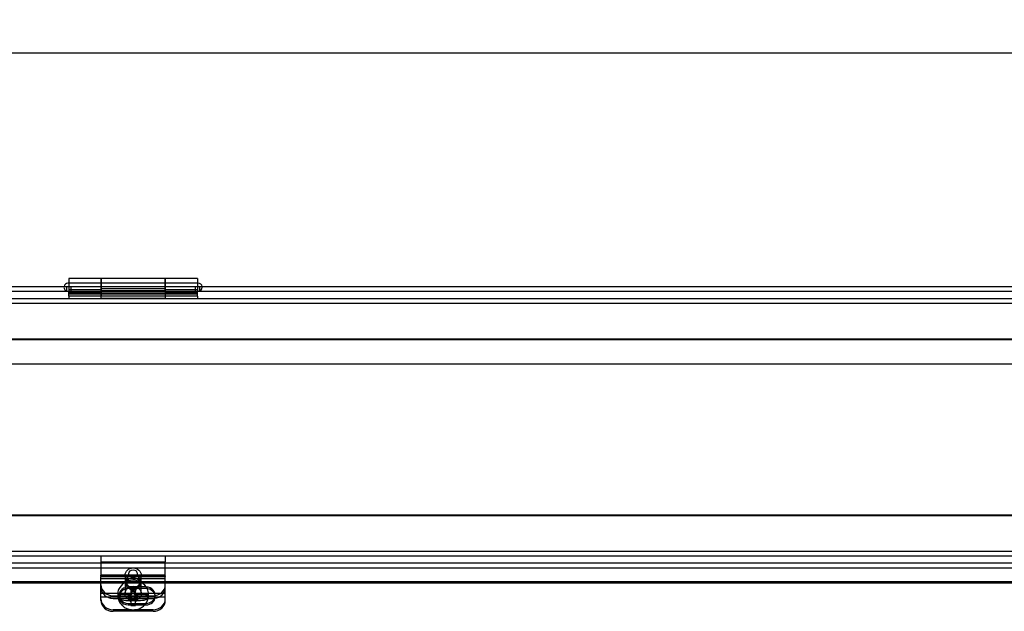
# Model space of a CAD drawing. Header units: inches. Extents: x 1 to 240, y -1 to 159.
# Tile 10 of 16: x 127 to 142, y 135 to 145. Entities that reach past the tile are written whole.
import ezdxf
from ezdxf.enums import TextEntityAlignment as Align
from ezdxf.lldxf.tags import DXFTag

# ---------------------------------------------------------------- set-up
doc = ezdxf.new("R2010")
doc.units = ezdxf.units.IN
doc.header["$MEASUREMENT"] = 0
for name, color, linetype in [('COM40176', 7, 'Continuous'), ('COM52631', 7, 'Continuous'), ('COM70693-6', 7, 'Continuous'), ('COM70694-6', 7, 'Continuous'), ('Default', 7, 'Continuous'), ('GSK11095', 7, 'Continuous'), ('HNG86641-1', 7, 'Continuous'), ('HNG86641-2', 7, 'Continuous'), ('HNG86641-3', 7, 'Continuous'), ('SCS19420', 7, 'Continuous')]:
    doc.layers.add(name, color=color, linetype=linetype)
doc.styles.add('SEACAD_Times_New_Roman', font='times.ttf')
tags = doc.linetypes.add('HIDDEN2', pattern=[0.1875, 0.125, -0.0625]).pattern_tags.tags
tags[6:7] = [DXFTag(74, 4), DXFTag(75, 0), DXFTag(340, '0'), DXFTag(46, 0.0), DXFTag(50, 0.0), DXFTag(44, 0.0), DXFTag(45, 0.0)]
tags[4:5] = [DXFTag(74, 4), DXFTag(75, 0), DXFTag(340, '0'), DXFTag(46, 0.0), DXFTag(50, 0.0), DXFTag(44, 0.0), DXFTag(45, 0.0)]
doc.dimstyles.new('HAMMOND_(STH_-_240x160)', dxfattribs={"dimtxt": 1, "dimasz": 1.25, "dimexe": 0.5, "dimexo": 0.5, "dimgap": 0.25, "dimtad": 0, "dimtih": 1, "dimtoh": 1, "dimzin": 0, "dimdsep": 46, "dimtxsty": 'SEACAD_Times_New_Roman', "dimblk1": '_SE_FILLED', "dimblk2": '_SE_FILLED', "dimsah": 1, "dimcen": 0.5, "dimadec": 0, "dimazin": 0, "dimtfac": 0.8, "dimtofl": 0, "dimtmove": 0, "dimatfit": 3, "dimfxl": 1, "dimtolj": 1, "dimtzin": 0, "dimarcsym": 0})

# ---------------------------------------------------------------- blocks, each defined once
blk = doc.blocks.new('SE2')
at = {"layer": 'COM40176', "color": 7, "linetype": 'HIDDEN2'}
for p, q in [((127.909, 135.921), (127.909, 135.929)), ((128.909, 135.929), (127.909, 135.929)), ((127.909, 135.921), (127.909, 135.909)), ((128.909, 135.904), (127.909, 135.904)), ((128.909, 135.872), (127.909, 135.872)), ((128.909, 135.921), (128.909, 135.929)), ((128.909, 135.921), (128.909, 135.909)), ((127.909, 135.648), (128.909, 135.648)), ((128.612, 135.745), (128.331, 135.745)), ((128.612, 135.721), (128.331, 135.721)), ((128.191, 135.617), (128.191, 135.593)), ((128.331, 135.49), (128.607, 135.49)), ((128.753, 135.593), (128.753, 135.617)), ((128.385, 135.391), (128.097, 135.391)), ((128.331, 135.466), (128.588, 135.466)), ((128.721, 135.391), (128.432, 135.391))]:
    blk.add_line(p, q, dxfattribs=at)
at = {"layer": 'COM40176', "color": 7, "linetype": 'Continuous'}
for p, q in [((127.909, 135.684), (127.909, 135.909)), ((128.909, 135.909), (127.909, 135.909)), ((128.909, 135.684), (128.909, 135.909)), ((127.909, 135.591), (127.909, 135.684)), ((128.909, 135.591), (128.909, 135.684)), ((127.909, 135.537), (127.909, 135.591)), ((127.909, 135.591), (128.909, 135.591)), ((128.607, 135.49), (128.612, 135.49)), ((128.909, 135.537), (128.909, 135.591)), ((128.721, 135.367), (128.097, 135.367)), ((128.588, 135.466), (128.612, 135.466))]:
    blk.add_line(p, q, dxfattribs=at)
at = {"layer": 'COM40176', "color": 7, "linetype": 'HIDDEN2'}
for centre, major_axis, start_param, end_param in [((128.331, 135.593), (0.14, 0), 1.570796, 4.712389), ((128.331, 135.617), (0.14, 0), 1.570796, 4.712389), ((128.612, 135.617), (-0.14, 0), 2.930417, 4.712389), ((128.612, 135.593), (-0.14, 0), 3.121159, 4.712389), ((128.097, 135.561), (0.188, 0), 3.141593, 4.712389), ((128.721, 135.561), (0.188, 0), 4.712389, 6.283185)]:
    blk.add_ellipse(centre, major_axis=major_axis, ratio=0.906308, start_param=start_param, end_param=end_param, dxfattribs=at)
at = {"layer": 'COM40176', "color": 7, "linetype": 'Continuous'}
for centre, major_axis, start_param, end_param in [((128.097, 135.537), (-0.188, 0), 0, 1.570796), ((128.612, 135.617), (-0.14, 0), 1.570796, 2.930417), ((128.612, 135.593), (-0.14, 0), 1.570796, 3.121159), ((128.721, 135.537), (-0.188, 0), 1.570796, 3.141593)]:
    blk.add_ellipse(centre, major_axis=major_axis, ratio=0.906308, start_param=start_param, end_param=end_param, dxfattribs=at)
at = {"layer": 'COM52631', "color": 7, "linetype": 'HIDDEN2'}
for p, q in [((127.909, 136.231), (127.909, 136.136)), ((127.909, 136.136), (128.909, 136.136)), ((127.909, 136.136), (127.909, 136.108)), ((127.909, 136.108), (127.909, 135.929)), ((128.909, 136.231), (128.909, 136.136)), ((128.909, 136.108), (128.909, 136.136)), ((128.909, 135.929), (128.909, 136.108)), ((128.302, 135.834), (128.302, 135.794)), ((128.515, 135.794), (128.515, 135.834)), ((128.097, 135.608), (128.721, 135.608)), ((128.097, 135.567), (128.642, 135.567))]:
    blk.add_line(p, q, dxfattribs=at)
at = {"layer": 'COM52631', "color": 7, "linetype": 'Continuous'}
blk.add_line((128.642, 135.567), (128.721, 135.567), dxfattribs=at)
at = {"layer": 'COM52631', "color": 7, "linetype": 'HIDDEN2'}
for centre in [(128.409, 135.834), (128.409, 135.794)]:
    blk.add_ellipse(centre, major_axis=(0.107, 0), ratio=0.906308, dxfattribs=at)
for centre, start_param, end_param in [((128.097, 135.778), 0, 1.570796), ((128.097, 135.738), 0, 1.570796), ((128.721, 135.778), 1.570796, 3.141593), ((128.721, 135.738), 1.684064, 3.141593)]:
    blk.add_ellipse(centre, major_axis=(-0.188, 0), ratio=0.906308, start_param=start_param, end_param=end_param, dxfattribs=at)
at = {"layer": 'COM52631', "color": 7, "linetype": 'Continuous'}
blk.add_ellipse((128.721, 135.738), major_axis=(-0.188, 0), ratio=0.906308, start_param=1.570796, end_param=1.684064, dxfattribs=at)
at = {"layer": 'COM70693-6', "color": 7, "linetype": 'HIDDEN2'}
for p, q in [((30.534, 140.159), (150.284, 140.159)), ((31.175, 140.231), (149.643, 140.231)), ((31.175, 139.606), (149.643, 139.606)), ((31.175, 136.856), (149.643, 136.856)), ((30.534, 136.303), (150.284, 136.303)), ((31.175, 136.231), (149.643, 136.231))]:
    blk.add_line(p, q, dxfattribs=at)
at = {"layer": 'COM70694-6', "color": 7, "linetype": 'Continuous'}
for p, q in [((31.175, 140.417), (149.643, 140.417)), ((31.175, 136.042), (149.643, 136.042)), ((127.909, 135.824), (109.909, 135.824)), ((127.909, 135.806), (109.909, 135.806)), ((146.909, 135.824), (128.909, 135.824)), ((146.909, 135.806), (128.909, 135.806))]:
    blk.add_line(p, q, dxfattribs=at)
at = {"layer": 'COM70694-6', "color": 7, "linetype": 'HIDDEN2'}
for p, q in [((127.379, 140.345), (127.379, 140.417)), ((127.439, 140.417), (127.439, 140.345)), ((129.379, 140.345), (129.379, 140.417)), ((129.439, 140.417), (129.439, 140.345)), ((128.909, 135.824), (127.909, 135.824)), ((128.909, 135.806), (127.909, 135.806))]:
    blk.add_line(p, q, dxfattribs=at)
at = {"layer": 'GSK11095', "color": 7, "linetype": 'HIDDEN2'}
for p, q in [((31.175, 140.345), (149.643, 140.345)), ((31.175, 139.595), (149.643, 139.595)), ((149.643, 136.864), (31.175, 136.864)), ((149.643, 136.114), (31.175, 136.114))]:
    blk.add_line(p, q, dxfattribs=at)
at = {"layer": 'HNG86641-1', "color": 7, "linetype": 'Continuous'}
for p, q in [((127.913, 140.545), (127.913, 140.417)), ((128.905, 140.545), (127.913, 140.545)), ((128.905, 140.417), (128.905, 140.545))]:
    blk.add_line(p, q, dxfattribs=at)
at = {"layer": 'HNG86641-1', "color": 7, "linetype": 'HIDDEN2'}
for p, q in [((128.905, 140.47), (127.913, 140.47)), ((127.913, 140.417), (127.913, 140.351)), ((128.905, 140.351), (128.905, 140.417)), ((127.409, 140.27), (127.409, 140.345)), ((129.409, 140.27), (127.409, 140.27)), ((128.905, 140.382), (127.913, 140.382)), ((128.905, 140.351), (127.913, 140.351)), ((127.913, 140.345), (127.913, 140.351)), ((127.913, 140.345), (127.913, 140.27)), ((128.905, 140.351), (128.905, 140.345)), ((128.905, 140.345), (128.905, 140.27)), ((129.409, 140.27), (129.409, 140.345))]:
    blk.add_line(p, q, dxfattribs=at)
at = {"layer": 'HNG86641-2', "color": 7, "linetype": 'Continuous'}
for p, q in [((127.409, 140.545), (127.409, 140.417)), ((127.905, 140.545), (127.409, 140.545)), ((127.905, 140.545), (127.905, 140.417)), ((128.913, 140.417), (128.913, 140.545)), ((129.409, 140.545), (128.913, 140.545)), ((129.409, 140.545), (129.409, 140.417))]:
    blk.add_line(p, q, dxfattribs=at)
at = {"layer": 'HNG86641-2', "color": 7, "linetype": 'HIDDEN2'}
for p, q in [((127.905, 140.47), (127.409, 140.47)), ((127.409, 140.417), (127.409, 140.345)), ((127.905, 140.417), (127.905, 140.273)), ((129.409, 140.47), (128.913, 140.47)), ((128.913, 140.273), (128.913, 140.417)), ((129.409, 140.417), (129.409, 140.345)), ((127.409, 140.371), (127.905, 140.371)), ((127.409, 140.325), (127.905, 140.325)), ((127.409, 140.306), (129.409, 140.306)), ((127.409, 140.27), (127.409, 140.231)), ((128.913, 140.314), (127.905, 140.314)), ((127.905, 140.273), (127.905, 140.238)), ((127.905, 140.238), (128.913, 140.238)), ((128.913, 140.371), (129.409, 140.371)), ((128.913, 140.325), (129.409, 140.325)), ((128.913, 140.238), (128.913, 140.273)), ((129.409, 140.27), (129.409, 140.231))]:
    blk.add_line(p, q, dxfattribs=at)
at = {"layer": 'HNG86641-3', "color": 7, "linetype": 'Continuous'}
for p, q in [((127.409, 140.47), (127.396, 140.47)), ((127.913, 140.47), (127.905, 140.47)), ((128.913, 140.47), (128.905, 140.47)), ((129.421, 140.47), (129.409, 140.47))]:
    blk.add_line(p, q, dxfattribs=at)
at = {"layer": 'HNG86641-3', "color": 7, "linetype": 'HIDDEN2'}
for p, q in [((127.905, 140.47), (127.409, 140.47)), ((128.905, 140.47), (127.913, 140.47)), ((129.409, 140.47), (128.913, 140.47))]:
    blk.add_line(p, q, dxfattribs=at)
for centre, start, end in [((127.396, 140.408), 171.2572, 270), ((129.421, 140.408), 270, 0), ((129.421, 140.408), 0, 8.7428)]:
    blk.add_arc(centre, 0.0625, start, end, dxfattribs=at)
at = {"layer": 'HNG86641-3', "color": 7, "linetype": 'Continuous'}
for centre, start, end in [((127.396, 140.408), 90, 171.2572), ((129.421, 140.408), 8.7428, 90)]:
    blk.add_arc(centre, 0.0625, start, end, dxfattribs=at)
at = {"layer": 'SCS19420', "color": 7, "linetype": 'HIDDEN2'}
for p, q in [((128.284, 135.927), (128.284, 135.643)), ((128.534, 135.643), (128.534, 135.927)), ((128.332, 135.642), (128.332, 135.623)), ((128.332, 135.642), (128.382, 135.642)), ((128.363, 135.643), (128.349, 135.629)), ((128.444, 135.714), (128.374, 135.714)), ((128.374, 135.714), (128.374, 135.682)), ((128.374, 135.682), (128.374, 135.671)), ((128.374, 135.671), (128.374, 135.623)), ((128.382, 135.688), (128.382, 135.669)), ((128.382, 135.688), (128.432, 135.688)), ((128.432, 135.669), (128.382, 135.669)), ((128.382, 135.669), (128.382, 135.623)), ((128.432, 135.688), (128.432, 135.669)), ((128.432, 135.623), (128.432, 135.669)), ((128.432, 135.642), (128.482, 135.642)), ((128.444, 135.714), (128.444, 135.682)), ((128.444, 135.671), (128.444, 135.682)), ((128.444, 135.623), (128.444, 135.671)), ((128.469, 135.629), (128.455, 135.643)), ((128.482, 135.642), (128.482, 135.623)), ((128.169, 135.631), (128.169, 135.618)), ((128.349, 135.629), (128.183, 135.629)), ((128.349, 135.6), (128.294, 135.6)), ((128.332, 135.623), (128.332, 135.623)), ((128.332, 135.623), (128.332, 135.591)), ((128.349, 135.623), (128.332, 135.623)), ((128.382, 135.597), (128.332, 135.597)), ((128.349, 135.628), (128.349, 135.629)), ((128.349, 135.628), (128.349, 135.6)), ((128.349, 135.6), (128.374, 135.623)), ((128.382, 135.623), (128.349, 135.623)), ((128.382, 135.597), (128.382, 135.591)), ((128.469, 135.623), (128.432, 135.623)), ((128.432, 135.597), (128.432, 135.591)), ((128.482, 135.597), (128.432, 135.597)), ((128.444, 135.623), (128.469, 135.6)), ((128.469, 135.629), (128.469, 135.628)), ((128.635, 135.629), (128.469, 135.629)), ((128.469, 135.6), (128.469, 135.628)), ((128.482, 135.623), (128.469, 135.623)), ((128.523, 135.6), (128.469, 135.6)), ((128.482, 135.591), (128.482, 135.623)), ((128.482, 135.623), (128.482, 135.623)), ((128.649, 135.618), (128.649, 135.631))]:
    blk.add_line(p, q, dxfattribs=at)
at = {"layer": 'SCS19420', "color": 7, "linetype": 'Continuous'}
for p, q in [((128.294, 135.537), (128.349, 135.537)), ((128.332, 135.591), (128.332, 135.578)), ((128.332, 135.578), (128.382, 135.578)), ((128.349, 135.564), (128.349, 135.578)), ((128.349, 135.537), (128.349, 135.564)), ((128.374, 135.514), (128.349, 135.537)), ((128.374, 135.547), (128.374, 135.542)), ((128.374, 135.542), (128.374, 135.514)), ((128.374, 135.514), (128.374, 135.463)), ((128.382, 135.591), (128.382, 135.578)), ((128.382, 135.578), (128.382, 135.533)), ((128.432, 135.552), (128.382, 135.552)), ((128.382, 135.533), (128.432, 135.533)), ((128.432, 135.591), (128.432, 135.578)), ((128.432, 135.578), (128.482, 135.578)), ((128.432, 135.533), (128.432, 135.578)), ((128.444, 135.542), (128.444, 135.547)), ((128.444, 135.514), (128.444, 135.542)), ((128.469, 135.537), (128.444, 135.514)), ((128.444, 135.463), (128.444, 135.514)), ((128.469, 135.578), (128.469, 135.564)), ((128.469, 135.564), (128.469, 135.537)), ((128.469, 135.537), (128.524, 135.537)), ((128.482, 135.578), (128.482, 135.591)), ((128.374, 135.487), (128.444, 135.487)), ((128.374, 135.463), (128.374, 135.456)), ((128.444, 135.456), (128.444, 135.463))]:
    blk.add_line(p, q, dxfattribs=at)
at = {"layer": 'SCS19420', "color": 7, "linetype": 'HIDDEN2'}
for centre, radius, start, end in [((128.409, 135.602), 0.249, 27.005, 155.1626), ((128.371, 135.631), 0.202, 158.023, 179.952), ((128.409, 139.745), 4.063, 269.5065, 270.4935), ((128.282, 135.783), 0.183, 237.9577, 273.8444), ((128.533, 135.794), 0.194, 267.1603, 301.0377)]:
    blk.add_arc(centre, radius, start, end, dxfattribs=at)
at = {"layer": 'SCS19420', "color": 7, "linetype": 'Continuous'}
for centre, radius, start, end in [((128.201, 135.58), 0.0223, 184.8988, 222.8675), ((128.283, 135.724), 0.187, 238.3771, 273.3186), ((128.536, 135.719), 0.182, 266.1841, 302.1202), ((128.617, 135.58), 0.0223, 317.1374, 355.0963), ((128.409, 141.267), 5.811, 269.6549, 270.3451)]:
    blk.add_arc(centre, radius, start, end, dxfattribs=at)
at = {"layer": 'SCS19420', "color": 7, "linetype": 'HIDDEN2'}
for centre, major_axis in [((128.409, 135.927), (-0.125, 0)), ((128.409, 135.952), (0.065, 0)), ((128.409, 135.643), (-0.125, 0))]:
    blk.add_ellipse(centre, major_axis=major_axis, ratio=0.906308, dxfattribs=at)
for centre, major_axis, start_param, end_param in [((128.409, 135.631), (0.24, 0), 0, 0.388216), ((128.409, 135.599), (0.231, 0), 3.027001, 3.181561), ((128.409, 135.631), (0.24, 0), 5.873785, 6.283185), ((128.409, 135.599), (-0.231, 0), 3.101624, 3.256184)]:
    blk.add_ellipse(centre, major_axis=major_axis, ratio=0.906308, start_param=start_param, end_param=end_param, dxfattribs=at)
at = {"layer": 'SCS19420', "color": 7, "linetype": 'Continuous'}
for major_axis, start_param, end_param in [((0.231, 0), 3.181561, 3.243651), ((-0.231, 0), 3.039534, 3.101624)]:
    blk.add_ellipse((128.409, 135.599), major_axis=major_axis, ratio=0.906308, start_param=start_param, end_param=end_param, dxfattribs=at)
at = {"layer": 'SCS19420', "color": 7, "linetype": 'HIDDEN2'}
for points, knots in [([(128.374, 135.653), (128.369, 135.649), (128.364, 135.644), (128.357, 135.637), (128.355, 135.635), (128.352, 135.631), (128.351, 135.629), (128.349, 135.627), (128.349, 135.625), (128.349, 135.623)], [0, 0, 0, 0, 0.5, 0.5, 0.75, 0.75, 0.875, 0.875, 1, 1, 1, 1]), ([(128.469, 135.623), (128.469, 135.625), (128.468, 135.627), (128.467, 135.629), (128.466, 135.631), (128.463, 135.635), (128.46, 135.637), (128.453, 135.644), (128.449, 135.649), (128.444, 135.653)], [0, 0, 0, 0, 0.125, 0.125, 0.25, 0.25, 0.5, 0.5, 1, 1, 1, 1]), ([(128.169, 135.617), (128.169, 135.614), (128.169, 135.606), (128.169, 135.597), (128.17, 135.591)], [0, 0, 0, 0, 0.01067821, 0.03668378, 0.03668378, 0.03668378, 0.03668378]), ([(128.179, 135.623), (128.179, 135.626), (128.18, 135.627), (128.182, 135.629), (128.184, 135.629), (128.185, 135.628)], [0, 0, 0, 0, 0.5, 0.5, 1, 1, 1, 1]), ([(128.632, 135.628), (128.634, 135.629), (128.635, 135.629), (128.637, 135.627), (128.638, 135.626), (128.639, 135.623)], [0, 0, 0, 0, 0.5, 0.5, 1, 1, 1, 1]), ([(128.647, 135.591), (128.648, 135.597), (128.649, 135.606), (128.649, 135.615), (128.649, 135.618)], [0.96202147, 0.96202147, 0.96202147, 0.96202147, 0.98907376, 1, 1, 1, 1])]:
    blk.add_open_spline(points, degree=3, knots=knots, dxfattribs=at)
at = {"layer": 'SCS19420', "color": 7, "linetype": 'Continuous'}
for points, knots in [([(128.17, 135.591), (128.171, 135.587), (128.173, 135.573), (128.179, 135.549), (128.191, 135.521), (128.206, 135.495), (128.225, 135.47), (128.247, 135.449), (128.271, 135.43), (128.299, 135.414), (128.328, 135.402), (128.359, 135.394), (128.391, 135.389), (128.423, 135.389), (128.455, 135.393), (128.486, 135.401), (128.516, 135.413), (128.544, 135.428), (128.57, 135.448), (128.593, 135.47), (128.612, 135.495), (128.628, 135.522), (128.639, 135.551), (128.645, 135.574), (128.647, 135.588), (128.647, 135.591)], [0.0366838, 0.0366838, 0.0366838, 0.0366838, 0.0524856, 0.0941923, 0.13587, 0.1775945, 0.2194345, 0.2614457, 0.3036669, 0.3461181, 0.3888019, 0.4317067, 0.4748101, 0.5180832, 0.5614915, 0.6049824, 0.6485071, 0.6920092, 0.7354263, 0.7786952, 0.8217593, 0.8645772, 0.9071289, 0.9494193, 0.9620215, 0.9620215, 0.9620215, 0.9620215]), ([(128.349, 135.578), (128.349, 135.576), (128.349, 135.574), (128.351, 135.572), (128.352, 135.57), (128.355, 135.566), (128.357, 135.564), (128.364, 135.557), (128.369, 135.552), (128.374, 135.547)], [0, 0, 0, 0, 0.125, 0.125, 0.25, 0.25, 0.5, 0.5, 1, 1, 1, 1]), ([(128.444, 135.547), (128.449, 135.552), (128.454, 135.557), (128.461, 135.564), (128.463, 135.566), (128.466, 135.57), (128.467, 135.572), (128.468, 135.575), (128.469, 135.576), (128.469, 135.578)], [0, 0, 0, 0, 0.5, 0.5, 0.75, 0.75, 0.875, 0.875, 1, 1, 1, 1])]:
    blk.add_open_spline(points, degree=3, knots=knots, dxfattribs=at)
blk = doc.blocks.new('DMBLK3')
at = {"layer": 'Default', "linetype": 'Continuous', "transparency": 16777216}
for points in [[(32.425, 144.261), (31.175, 144.053), (32.425, 143.844)], [(148.393, 144.261), (148.393, 143.844), (149.643, 144.053)]]:
    blk.add_hatch(color=7, dxfattribs=at).paths.add_polyline_path(points)
at = {"layer": 'Default', "color": 7, "linetype": 'Continuous', "transparency": 16777216}
for p, q in [((31.175, 140.809), (31.175, 144.553)), ((149.643, 138.73), (149.643, 144.553)), ((31.175, 144.053), (87.962, 144.053)), ((92.856, 144.053), (149.643, 144.053))]:
    blk.add_line(p, q, dxfattribs=at)
at = {"layer": 'Default', "color": 7, "linetype": 'Continuous', "transparency": 16777216, "style": 'SEACAD_Times_New_Roman'}
for s, p in [('118.47', (88.323, 144.553)), ('DOOR', (88.312, 143.053))]:
    blk.add_text(s, height=1, dxfattribs=at).set_placement(p, align=Align.TOP_LEFT)
blk = doc.blocks.new('_SE_FILLED')
at = {"color": 0}
blk.add_line((0, 0), (-1, 0), dxfattribs=at)
blk.add_solid([(0, 0), (-1, -0.1665), (-1, 0.1665), (0, 0)], dxfattribs=at)
blk = doc.blocks.new('DMBLK12')
at = {"layer": 'Default', "linetype": 'Continuous', "transparency": 16777216}
for points in [[(33.284, 139.01), (33.284, 139.426), (32.034, 139.218)], [(147.534, 139.01), (148.784, 139.218), (147.534, 139.426)]]:
    blk.add_hatch(color=7, dxfattribs=at).paths.add_polyline_path(points)
at = {"layer": 'Default', "color": 7, "linetype": 'Continuous', "transparency": 16777216}
for p, q in [((32.034, 139.218), (87.973, 139.218)), ((92.844, 139.218), (148.784, 139.218))]:
    blk.add_line(p, q, dxfattribs=at)
at = {"layer": 'Default', "color": 7, "linetype": 'Continuous', "transparency": 16777216, "style": 'SEACAD_Times_New_Roman'}
blk.add_text('116.75', height=1, dxfattribs=at).set_placement((88.323, 139.718), align=Align.TOP_LEFT)

msp = doc.modelspace()

# ---------------------------------------------------------------- block references
at = {"layer": 'Default'}
msp.add_blockref('SE2', (0, 0), dxfattribs=at)

# ---------------------------------------------------------------- dimensions: what is measured, and where the dimension line sits
at = {"layer": 'Default', "color": 7, "linetype": 'Continuous'}
dim = msp.add_linear_dim(base=(149.643, 144.053), p1=(31.175, 140.309), p2=(149.643, 138.23), text='\\A1;<>\\PDOOR', dimstyle='HAMMOND_(STH_-_240x160)', dxfattribs=at)
dim.commit()
dim.dimension.update_dxf_attribs({"geometry": 'DMBLK3', "text_midpoint": (90.409, 144.053), "dimtype": 160})
dim = msp.add_linear_dim(base=(32.034, 139.218), p1=(32.034, 139.575), p2=(148.784, 139.575), angle=0, text='\\A1;<>', dimstyle='HAMMOND_(STH_-_240x160)', dxfattribs=at)
dim.commit()
dim.dimension.update_dxf_attribs({"geometry": 'DMBLK12', "text_midpoint": (90.409, 139.218), "dimtype": 161})

doc.saveas('drawing.dxf')
